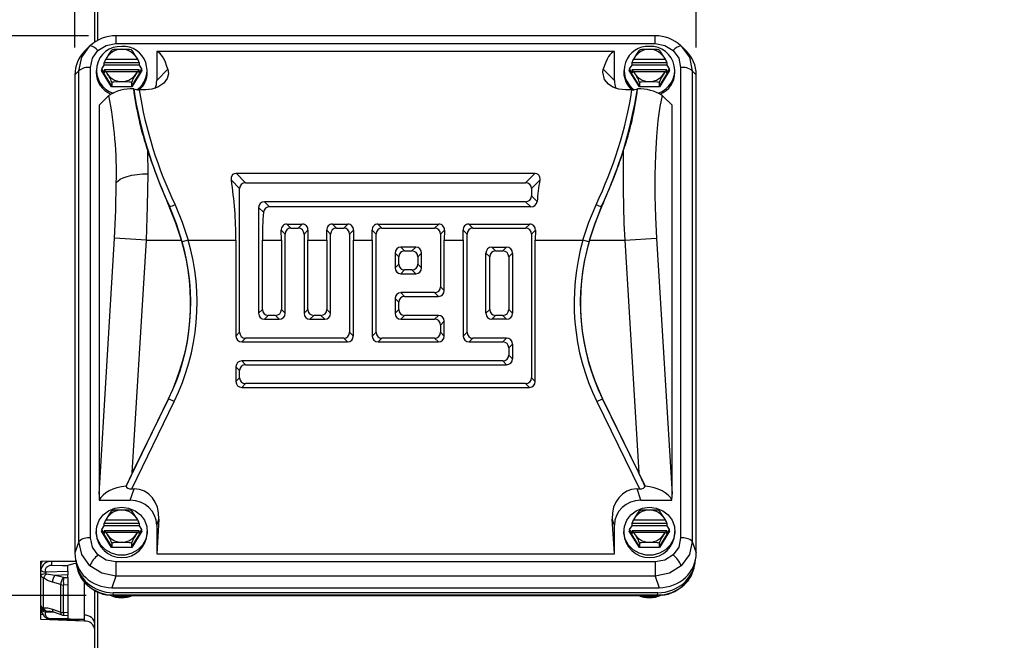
# Model space of a CAD drawing. Header units: inches. Extents: x 0 to 44, y 0 to 34.
# Tile 4 of 21: x 9.1 to 16.3, y 8.9 to 13.4. Entities that reach past the tile are written whole.
import ezdxf

# ---------------------------------------------------------------- set-up
doc = ezdxf.new("R2010")
doc.units = ezdxf.units.IN
doc.header["$LTSCALE"] = 4
doc.header["$MEASUREMENT"] = 0
doc.layers.add('DIMENSIONS', color=140, linetype='Continuous', lineweight=25)
doc.styles.add('SLDTEXTSTYLE0', font='TXT', dxfattribs={"width": 0.7})
doc.dimstyles.new('SLDDIMSTYLE1', dxfattribs={"dimtxt": 0.277778, "dimasz": 0.52, "dimexe": 0, "dimexo": 0.0625, "dimgap": 0.069444, "dimtad": 0, "dimtih": 1, "dimtoh": 1, "dimrnd": 1e-09, "dimzin": 12, "dimdsep": 46, "dimtxsty": 'SLDTEXTSTYLE0', "dimsah": 1, "dimcen": 0.09, "dimadec": 0, "dimazin": 3, "dimtfac": 1, "dimtofl": 0, "dimtmove": 0, "dimatfit": 3, "dimfxl": 0, "dimfrac": 2, "dimtolj": 1, "dimtzin": 12, "dimarcsym": 0})

# ---------------------------------------------------------------- blocks, each defined once
blk = doc.blocks.new('_D_1')
at = {"layer": 'DIMENSIONS'}
for p, q in [((18.4285, 10.3026), (18.4285, 5.9353)), ((15.6778, 6.4353), (16.224, 6.4353)), ((16.6006, 6.4347), (16.5072, 6.4347)), ((16.5072, 6.4347), (16.5072, 5.9929)), ((17.4262, 6.4347), (17.5195, 6.4347)), ((17.5195, 6.4347), (17.5195, 5.9929)), ((18.4285, 6.4353), (17.8027, 6.4353)), ((15.6778, 6.3716), (15.6778, 5.9353)), ((16.5072, 5.9929), (16.6006, 5.9929)), ((17.5195, 5.9929), (17.4262, 5.9929))]:
    blk.add_line(p, q, dxfattribs=at)
for points in [[(15.6778, 6.4353), (16.1978, 6.3553), (16.1978, 6.5153)], [(18.4285, 6.4353), (17.9085, 6.5153), (17.9085, 6.3553)]]:
    blk.add_solid(points, dxfattribs=at)
at = {"layer": 'DIMENSIONS', "char_height": 0.27778, "attachment_point": 1, "style": 'SLDTEXTSTYLE0'}
for s, insert in [('2.75', (16.6006, 6.855)), ('69.9', (16.6006, 6.351))]:
    blk.add_mtext(s, dxfattribs=dict(at, insert=insert))
blk = doc.blocks.new('_D_4')
at = {"layer": 'DIMENSIONS'}
for p, q in [((2.4396, 13.3901), (2.4396, 17.6435)), ((20.6778, 13.4429), (20.6778, 17.6435)), ((2.4396, 17.1435), (10.6538, 17.1435)), ((11.0303, 17.1429), (10.937, 17.1429)), ((10.937, 17.1429), (10.937, 16.7012)), ((12.087, 17.1429), (12.1803, 17.1429)), ((12.1803, 17.1429), (12.1803, 16.7012)), ((20.6778, 17.1435), (12.4635, 17.1435)), ((10.937, 16.7012), (11.0303, 16.7012)), ((12.1803, 16.7012), (12.087, 16.7012)), ((20.6778, 11.7886), (20.6778, 13.2029)), ((2.4396, 12.6509), (2.4396, 13.1501))]:
    blk.add_line(p, q, dxfattribs=at)
for points in [[(2.4396, 17.1435), (2.9596, 17.0635), (2.9596, 17.2235)], [(20.6778, 17.1435), (20.1578, 17.2235), (20.1578, 17.0635)]]:
    blk.add_solid(points, dxfattribs=at)
at = {"layer": 'DIMENSIONS', "char_height": 0.27778, "attachment_point": 1, "style": 'SLDTEXTSTYLE0'}
for s, insert in [('18.24', (11.0303, 17.5632)), ('463.3', (11.0303, 17.0593))]:
    blk.add_mtext(s, dxfattribs=dict(at, insert=insert))
blk = doc.blocks.new('_D_5')
at = {"layer": 'DIMENSIONS'}
for p, q in [((9.5833, 13.2701), (1.3898, 13.2701)), ((1.8898, 13.2701), (1.8898, 11.7295)), ((1.3615, 11.2244), (1.2682, 11.2244)), ((1.2682, 11.2244), (1.2682, 10.7826)), ((2.4182, 11.2244), (2.5115, 11.2244)), ((2.5115, 11.2244), (2.5115, 10.7826)), ((1.2682, 10.7826), (1.3615, 10.7826)), ((2.5115, 10.7826), (2.4182, 10.7826)), ((1.8898, 9.1798), (1.8898, 10.7204)), ((9.5662, 9.1798), (1.3898, 9.1798))]:
    blk.add_line(p, q, dxfattribs=at)
for points in [[(1.8898, 13.2701), (1.8098, 12.7501), (1.9698, 12.7501)], [(1.8898, 9.1798), (1.9698, 9.6998), (1.8098, 9.6998)]]:
    blk.add_solid(points, dxfattribs=at)
at = {"layer": 'DIMENSIONS', "char_height": 0.27778, "attachment_point": 1, "style": 'SLDTEXTSTYLE0'}
for s, insert in [('4.09', (1.477, 11.6446)), ('103.9', (1.3615, 11.1407))]:
    blk.add_mtext(s, dxfattribs=dict(at, insert=insert))
blk = doc.blocks.new('_D_6')
at = {"layer": 'DIMENSIONS'}
for p, q in [((9.4829, 13.1847), (9.4829, 16.3118)), ((14.0262, 13.1847), (14.0262, 16.3118)), ((9.4829, 15.8118), (10.8496, 15.8118)), ((11.2262, 15.8112), (11.1329, 15.8112)), ((11.1329, 15.8112), (11.1329, 15.3695)), ((12.2829, 15.8112), (12.3762, 15.8112)), ((12.3762, 15.8112), (12.3762, 15.3695)), ((14.0262, 15.8118), (12.6594, 15.8118)), ((11.1329, 15.3695), (11.2262, 15.3695)), ((12.3762, 15.3695), (12.2829, 15.3695))]:
    blk.add_line(p, q, dxfattribs=at)
for points in [[(9.4829, 15.8118), (10.0029, 15.7318), (10.0029, 15.8918)], [(14.0262, 15.8118), (13.5062, 15.8918), (13.5062, 15.7318)]]:
    blk.add_solid(points, dxfattribs=at)
at = {"layer": 'DIMENSIONS', "char_height": 0.27778, "attachment_point": 1, "style": 'SLDTEXTSTYLE0'}
for s, insert in [('4.54', (11.3417, 16.2315)), ('115.4', (11.2262, 15.7276))]:
    blk.add_mtext(s, dxfattribs=dict(at, insert=insert))

msp = doc.modelspace()

# ---------------------------------------------------------------- linework, layer by layer
for p, q in [((9.6285, 13.2221), (9.6285, 14.7884)), ((9.6482, 13.6947), (9.6482, 13.235)), ((13.7257, 13.2701), (9.7833, 13.2701)), ((9.7833, 13.2701), (9.7833, 13.2131)), ((13.7257, 13.2131), (13.7257, 13.2701)), ((9.5862, 13.19), (9.5561, 13.1599)), ((9.5951, 13.1971), (9.572, 13.1745)), ((9.5874, 13.1891), (9.592, 13.1955)), ((9.592, 13.1955), (9.5979, 13.1993)), ((9.592, 13.1955), (9.5951, 13.1971)), ((9.7833, 13.2131), (13.7257, 13.2131)), ((13.9111, 13.1993), (13.9171, 13.1955)), ((13.9371, 13.1745), (13.914, 13.1971)), ((13.9171, 13.1955), (13.914, 13.1971)), ((13.9217, 13.1891), (13.9315, 13.1753)), ((13.953, 13.1599), (13.9228, 13.19)), ((13.4278, 13.154), (10.0813, 13.154)), ((10.0813, 13.154), (10.0813, 12.944)), ((13.4278, 12.944), (13.4278, 13.154)), ((9.5972, 9.5999), (9.5972, 13.0382)), ((9.6811, 13.0281), (9.6982, 13.056)), ((9.6982, 13.0746), (9.9526, 13.0746)), ((9.6982, 13.056), (9.6982, 13.0746)), ((9.9526, 13.056), (9.6982, 13.056)), ((9.711, 13.0998), (9.7087, 13.0984)), ((9.711, 13.0998), (9.9398, 13.0998)), ((9.9421, 13.0984), (9.9398, 13.0998)), ((9.9526, 13.0746), (9.9526, 13.056)), ((9.9526, 13.056), (9.9697, 13.0281)), ((13.5393, 13.0281), (13.5565, 13.056)), ((13.5565, 13.0746), (13.8108, 13.0746)), ((13.5565, 13.056), (13.5565, 13.0746)), ((13.8108, 13.056), (13.5565, 13.056)), ((13.5692, 13.0998), (13.567, 13.0984)), ((13.5692, 13.0998), (13.7981, 13.0998)), ((13.8003, 13.0984), (13.7981, 13.0998)), ((13.8108, 13.0746), (13.8108, 13.056)), ((13.8108, 13.056), (13.828, 13.0281)), ((13.9118, 13.0382), (13.9118, 9.5999)), ((9.5119, 13.0137), (9.4829, 12.9847)), ((9.4829, 12.9847), (9.4829, 9.4918)), ((9.5119, 9.5754), (9.5119, 13.0137)), ((9.6384, 13.0158), (9.6384, 13.0023)), ((9.6783, 13.0158), (9.6811, 13.0202)), ((9.6811, 13.0166), (9.6783, 13.0158)), ((9.7519, 12.8961), (9.6783, 13.0158)), ((9.6811, 13.0281), (9.6811, 13.0166)), ((9.6982, 13.0001), (9.6811, 13.0281)), ((9.6811, 13.0166), (9.7532, 12.8991)), ((9.6982, 13.0187), (9.6982, 13.0001)), ((9.9519, 13.0199), (9.6989, 13.0199)), ((9.7087, 13.0083), (9.711, 13.0069)), ((9.9398, 13.0069), (9.711, 13.0069)), ((9.8976, 12.8991), (9.9697, 13.0166)), ((9.9725, 13.0158), (9.8989, 12.8961)), ((9.9398, 13.0069), (9.9421, 13.0083)), ((9.9697, 13.0281), (9.9526, 13.0001)), ((9.9526, 13.0001), (9.9526, 13.0187)), ((9.9697, 13.0281), (9.9697, 13.0166)), ((9.9697, 13.0202), (9.9725, 13.0158)), ((9.9697, 13.0166), (9.9725, 13.0158)), ((10.0124, 13.0023), (10.0124, 13.0158)), ((10.0813, 12.944), (10.163, 13.0257)), ((13.4278, 12.944), (13.3461, 13.0257)), ((13.4967, 13.0158), (13.4967, 13.0023)), ((13.5366, 13.0158), (13.5393, 13.0202)), ((13.5393, 13.0166), (13.5366, 13.0158)), ((13.6101, 12.8961), (13.5366, 13.0158)), ((13.5393, 13.0281), (13.5393, 13.0166)), ((13.5565, 13.0001), (13.5393, 13.0281)), ((13.5393, 13.0166), (13.6115, 12.8991)), ((13.5565, 13.0187), (13.5565, 13.0001)), ((13.8102, 13.0199), (13.5572, 13.0199)), ((13.567, 13.0083), (13.5692, 13.0069)), ((13.7981, 13.0069), (13.5692, 13.0069)), ((13.7558, 12.8991), (13.828, 13.0166)), ((13.8307, 13.0158), (13.7572, 12.8961)), ((13.7981, 13.0069), (13.8003, 13.0083)), ((13.828, 13.0281), (13.8108, 13.0001)), ((13.8108, 13.0001), (13.8108, 13.0187)), ((13.828, 13.0281), (13.828, 13.0166)), ((13.828, 13.0202), (13.8307, 13.0158)), ((13.828, 13.0166), (13.8307, 13.0158)), ((13.8707, 13.0023), (13.8707, 13.0158)), ((13.9971, 13.0137), (13.9971, 9.5754)), ((13.9971, 13.0137), (14.0262, 12.9847)), ((14.0262, 9.4918), (14.0262, 12.9847)), ((9.7532, 12.8991), (9.7519, 12.8961)), ((9.8989, 12.8961), (9.7519, 12.8961)), ((9.7532, 12.9292), (9.7532, 12.8991)), ((9.7532, 12.8991), (9.8976, 12.8991)), ((9.8976, 12.9292), (9.8976, 12.8991)), ((9.8976, 12.8991), (9.8989, 12.8961)), ((13.6115, 12.8991), (13.6101, 12.8961)), ((13.7572, 12.8961), (13.6101, 12.8961)), ((13.6115, 12.9292), (13.6115, 12.8991)), ((13.6115, 12.8991), (13.7558, 12.8991)), ((13.7558, 12.9292), (13.7558, 12.8991)), ((13.7558, 12.8991), (13.7572, 12.8961)), ((9.7319, 12.8338), (9.66, 12.7619)), ((9.9129, 12.8814), (9.9113, 12.8822)), ((10.0014, 12.8758), (9.9527, 12.8758)), ((13.5563, 12.8758), (13.5077, 12.8758)), ((13.5977, 12.8822), (13.5961, 12.8814)), ((13.849, 12.7619), (13.7771, 12.8338)), ((9.66, 12.7619), (9.66, 9.919)), ((13.849, 9.919), (13.849, 12.7619)), ((10.0181, 12.2615), (10.0164, 12.427)), ((10.6613, 12.2656), (10.7306, 12.1963)), ((10.6613, 12.2656), (12.8478, 12.2656)), ((12.8478, 12.2656), (12.7784, 12.1963)), ((10.627, 12.2142), (10.6878, 12.1535)), ((10.7306, 12.1963), (12.7784, 12.1963)), ((12.882, 12.2142), (12.8212, 12.1535)), ((10.6878, 11.103), (10.6878, 12.1535)), ((12.8212, 12.1535), (12.8212, 12.1004)), ((12.8624, 12.0592), (12.8212, 12.1004)), ((10.1726, 12.0235), (10.1745, 12.0244)), ((12.7784, 12.0576), (10.8693, 12.0576)), ((10.8693, 12.0576), (10.9069, 12.02)), ((12.8161, 12.02), (12.7784, 12.0576)), ((13.3345, 12.0244), (13.3365, 12.0235)), ((10.8265, 12.0148), (10.8265, 11.2417)), ((10.8611, 11.9802), (10.8265, 12.0148)), ((12.8161, 12.02), (10.9069, 12.02)), ((11.0332, 11.8937), (11.0631, 11.8638)), ((11.0332, 11.8937), (11.146, 11.8937)), ((11.146, 11.8937), (11.1161, 11.8638)), ((11.3657, 11.8937), (11.3955, 11.8638)), ((11.3657, 11.8937), (11.4785, 11.8937)), ((11.4785, 11.8937), (11.4486, 11.8638)), ((11.6981, 11.8937), (11.728, 11.8638)), ((11.6981, 11.8937), (12.1434, 11.8937)), ((12.1434, 11.8937), (12.1135, 11.8638)), ((12.3631, 11.8937), (12.3929, 11.8638)), ((12.3631, 11.8937), (12.8083, 11.8937)), ((12.8083, 11.8937), (12.7784, 11.8638)), ((10.9918, 11.8494), (11.0203, 11.821)), ((10.9927, 11.7767), (10.9918, 11.8494)), ((11.0203, 11.2417), (11.0203, 11.821)), ((11.0631, 11.8638), (11.1161, 11.8638)), ((11.1874, 11.8494), (11.159, 11.821)), ((11.159, 11.821), (11.159, 11.2417)), ((11.1874, 11.8494), (11.1865, 11.7767)), ((11.3252, 11.7767), (11.3243, 11.8494)), ((11.3243, 11.8494), (11.3527, 11.821)), ((11.3527, 11.2417), (11.3527, 11.821)), ((11.3955, 11.8638), (11.4486, 11.8638)), ((11.5198, 11.8494), (11.4914, 11.821)), ((11.4914, 11.821), (11.4914, 11.103)), ((11.5198, 11.8494), (11.519, 11.7767)), ((11.6567, 11.8494), (11.6852, 11.821)), ((11.6576, 11.7767), (11.6567, 11.8494)), ((11.6852, 11.103), (11.6852, 11.821)), ((11.728, 11.8638), (12.1135, 11.8638)), ((12.1848, 11.8494), (12.1563, 11.821)), ((12.1563, 11.821), (12.1563, 11.4355)), ((12.1848, 11.8494), (12.1839, 11.7767)), ((12.3217, 11.8494), (12.3501, 11.821)), ((12.3226, 11.7767), (12.3217, 11.8494)), ((12.3501, 11.103), (12.3501, 11.821)), ((12.3929, 11.8638), (12.7784, 11.8638)), ((12.8497, 11.8494), (12.8212, 11.821)), ((12.8212, 11.821), (12.8212, 10.7706)), ((12.8497, 11.8494), (12.8488, 11.7767)), ((9.66, 9.919), (9.7729, 11.7907)), ((10.0056, 11.7767), (9.7729, 11.7907)), ((9.9029, 10.0749), (10.0056, 11.7767)), ((10.0056, 11.7767), (10.2626, 11.7767)), ((10.3114, 11.7767), (10.2676, 11.764)), ((10.3114, 11.7767), (10.6603, 11.7767)), ((10.6603, 11.7767), (10.6603, 11.0755)), ((10.854, 11.2693), (10.854, 11.7767)), ((10.854, 11.7767), (10.9927, 11.7767)), ((10.9927, 11.7767), (10.9927, 11.2693)), ((11.1865, 11.2693), (11.1865, 11.7767)), ((11.1865, 11.7767), (11.3252, 11.7767)), ((11.3252, 11.7767), (11.3252, 11.2693)), ((11.519, 11.0755), (11.519, 11.7767)), ((11.519, 11.7767), (11.6576, 11.7767)), ((11.6576, 11.7767), (11.6576, 11.0755)), ((12.1839, 11.4079), (12.1839, 11.7767)), ((12.1839, 11.7767), (12.3226, 11.7767)), ((12.3226, 11.7767), (12.3226, 11.0755)), ((12.8488, 10.743), (12.8488, 11.7767)), ((12.8488, 11.7767), (13.1977, 11.7767)), ((13.2415, 11.764), (13.1977, 11.7767)), ((13.2464, 11.7767), (13.5035, 11.7767)), ((13.5035, 11.7767), (13.7361, 11.7907)), ((13.5035, 11.7767), (13.6061, 10.0749)), ((13.7361, 11.7907), (13.849, 9.919)), ((11.8239, 11.6823), (11.8239, 11.5742)), ((11.8514, 11.6548), (11.8239, 11.6823)), ((11.9748, 11.7251), (11.8667, 11.7251)), ((11.8667, 11.7251), (11.8942, 11.6976)), ((11.8942, 11.6976), (11.9473, 11.6976)), ((11.9473, 11.6976), (11.9748, 11.7251)), ((12.0176, 11.6823), (11.9901, 11.6548)), ((12.0176, 11.5742), (12.0176, 11.6823)), ((12.4888, 11.2417), (12.4888, 11.6823)), ((12.5163, 11.6548), (12.4888, 11.6823)), ((12.5316, 11.7251), (12.6397, 11.7251)), ((12.5316, 11.7251), (12.5591, 11.6976)), ((12.5591, 11.6976), (12.6122, 11.6976)), ((12.6122, 11.6976), (12.6397, 11.7251)), ((12.6826, 11.6823), (12.655, 11.6548)), ((12.6826, 11.6823), (12.6826, 11.2417)), ((11.8239, 11.5742), (11.8514, 11.6017)), ((11.8514, 11.6017), (11.8514, 11.6548)), ((11.9901, 11.6548), (11.9901, 11.6017)), ((11.9901, 11.6017), (12.0176, 11.5742)), ((12.5163, 11.2693), (12.5163, 11.6548)), ((12.655, 11.6548), (12.655, 11.2693)), ((11.8942, 11.5589), (11.8667, 11.5314)), ((11.8667, 11.5314), (11.9748, 11.5314)), ((11.9473, 11.5589), (11.8942, 11.5589)), ((11.9748, 11.5314), (11.9473, 11.5589)), ((12.1135, 11.3927), (11.8667, 11.3927)), ((11.8667, 11.3927), (11.8942, 11.3651)), ((12.1135, 11.3927), (12.1411, 11.3651)), ((12.1563, 11.4355), (12.1839, 11.4079)), ((11.8239, 11.3498), (11.8239, 11.2417)), ((11.8514, 11.3223), (11.8239, 11.3498)), ((11.8514, 11.2693), (11.8514, 11.3223)), ((11.8942, 11.3651), (12.1411, 11.3651)), ((10.8265, 11.2417), (10.854, 11.2693)), ((10.9927, 11.2693), (11.0203, 11.2417)), ((11.159, 11.2417), (11.1865, 11.2693)), ((11.3252, 11.2693), (11.3527, 11.2417)), ((11.8239, 11.2417), (11.8514, 11.2693)), ((12.4888, 11.2417), (12.5163, 11.2693)), ((12.655, 11.2693), (12.6826, 11.2417)), ((10.8969, 11.2264), (10.8693, 11.1989)), ((10.8693, 11.1989), (10.9774, 11.1989)), ((10.9499, 11.2264), (10.8969, 11.2264)), ((10.9774, 11.1989), (10.9499, 11.2264)), ((11.2293, 11.2264), (11.2018, 11.1989)), ((11.2018, 11.1989), (11.3099, 11.1989)), ((11.2824, 11.2264), (11.2293, 11.2264)), ((11.3099, 11.1989), (11.2824, 11.2264)), ((11.8942, 11.2264), (11.8667, 11.1989)), ((11.8667, 11.1989), (12.1135, 11.1989)), ((12.1411, 11.2264), (11.8942, 11.2264)), ((12.1135, 11.1989), (12.1411, 11.2264)), ((12.1563, 11.1561), (12.1839, 11.1836)), ((12.1839, 11.0755), (12.1839, 11.1836)), ((12.5591, 11.2264), (12.5316, 11.1989)), ((12.6397, 11.1989), (12.5316, 11.1989)), ((12.6122, 11.2264), (12.5591, 11.2264)), ((12.6397, 11.1989), (12.6122, 11.2264)), ((10.6603, 11.0755), (10.6878, 11.103)), ((11.4914, 11.103), (11.519, 11.0755)), ((11.6576, 11.0755), (11.6852, 11.103)), ((12.1563, 11.1561), (12.1563, 11.103)), ((12.1563, 11.103), (12.1839, 11.0755)), ((12.3226, 11.0755), (12.3501, 11.103)), ((10.7306, 11.0602), (10.7031, 11.0327)), ((10.7031, 11.0327), (11.4761, 11.0327)), ((11.4486, 11.0602), (10.7306, 11.0602)), ((11.4486, 11.0602), (11.4761, 11.0327)), ((11.728, 11.0602), (11.7005, 11.0327)), ((11.7005, 11.0327), (12.1411, 11.0327)), ((12.1135, 11.0602), (11.728, 11.0602)), ((12.1135, 11.0602), (12.1411, 11.0327)), ((12.3929, 11.0602), (12.3654, 11.0327)), ((12.3654, 11.0327), (12.6122, 11.0327)), ((12.6397, 11.0602), (12.3929, 11.0602)), ((12.6122, 11.0327), (12.6397, 11.0602)), ((12.6826, 11.0174), (12.655, 10.9899)), ((12.6826, 11.0174), (12.6826, 10.9093)), ((12.655, 10.9899), (12.655, 10.9368)), ((10.7306, 10.8664), (10.7031, 10.894)), ((12.6122, 10.894), (10.7031, 10.894)), ((12.6397, 10.8664), (12.6122, 10.894)), ((12.655, 10.9368), (12.6826, 10.9093)), ((10.6878, 10.8236), (10.6603, 10.8512)), ((10.6603, 10.8512), (10.6603, 10.743)), ((10.6878, 10.7706), (10.6878, 10.8236)), ((10.7306, 10.8664), (12.6397, 10.8664)), ((10.6878, 10.7706), (10.6603, 10.743)), ((10.7306, 10.7278), (10.7031, 10.7002)), ((12.7784, 10.7278), (10.7306, 10.7278)), ((12.7784, 10.7278), (12.806, 10.7002)), ((12.8212, 10.7706), (12.8488, 10.743)), ((10.7031, 10.7002), (12.806, 10.7002)), ((9.8574, 9.9788), (10.1684, 10.6166)), ((9.8983, 9.9586), (10.2094, 10.5966)), ((10.1674, 10.6171), (9.9029, 10.0749)), ((10.1684, 10.6166), (10.1674, 10.6171)), ((10.2094, 10.5966), (10.1684, 10.6166)), ((13.2996, 10.5966), (13.3406, 10.6166)), ((13.2996, 10.5966), (13.6108, 9.9586)), ((13.3406, 10.6166), (13.3417, 10.6171)), ((13.3406, 10.6166), (13.6517, 9.9788)), ((13.6061, 10.0749), (13.3417, 10.6171)), ((9.8573, 9.9794), (9.8574, 9.9788)), ((9.8874, 9.8762), (9.9161, 9.9586)), ((9.8983, 9.9586), (9.9161, 9.9586)), ((13.6216, 9.8762), (13.593, 9.9586)), ((13.593, 9.9586), (13.6108, 9.9586)), ((13.6517, 9.9788), (13.6517, 9.9794)), ((9.6606, 9.8762), (9.8874, 9.8762)), ((13.6216, 9.8762), (13.8485, 9.8762)), ((9.711, 9.7332), (9.7087, 9.7318)), ((9.711, 9.7332), (9.9398, 9.7332)), ((9.9421, 9.7318), (9.9398, 9.7332)), ((10.0966, 9.7381), (10.0813, 9.484)), ((10.0813, 9.694), (10.0966, 9.7381)), ((13.4278, 9.484), (13.4124, 9.7381)), ((13.4278, 9.694), (13.4124, 9.7381)), ((13.5692, 9.7332), (13.567, 9.7318)), ((13.5692, 9.7332), (13.7981, 9.7332)), ((13.8003, 9.7318), (13.7981, 9.7332)), ((9.6384, 9.6492), (9.6384, 9.6357)), ((9.6783, 9.6492), (9.6811, 9.6536)), ((9.6811, 9.65), (9.6783, 9.6492)), ((9.7519, 9.5295), (9.6783, 9.6492)), ((9.6811, 9.6614), (9.6982, 9.6894)), ((9.6811, 9.6614), (9.6811, 9.65)), ((9.6982, 9.6335), (9.6811, 9.6614)), ((9.6811, 9.65), (9.7532, 9.5325)), ((9.6982, 9.7079), (9.9526, 9.7079)), ((9.6982, 9.6894), (9.6982, 9.7079)), ((9.9526, 9.6894), (9.6982, 9.6894)), ((9.6982, 9.6521), (9.6982, 9.6335)), ((9.9519, 9.6533), (9.6989, 9.6533)), ((9.8976, 9.5325), (9.9697, 9.65)), ((9.9725, 9.6492), (9.8989, 9.5295)), ((9.9526, 9.7079), (9.9526, 9.6894)), ((9.9526, 9.6894), (9.9697, 9.6614)), ((9.9697, 9.6614), (9.9526, 9.6335)), ((9.9526, 9.6335), (9.9526, 9.6521)), ((9.9697, 9.6614), (9.9697, 9.65)), ((9.9697, 9.6536), (9.9725, 9.6492)), ((9.9697, 9.65), (9.9725, 9.6492)), ((10.0124, 9.6357), (10.0124, 9.6492)), ((10.0813, 9.694), (10.0813, 9.484)), ((13.4278, 9.484), (13.4278, 9.694)), ((13.4967, 9.6492), (13.4967, 9.6357)), ((13.5366, 9.6492), (13.5393, 9.6536)), ((13.5393, 9.65), (13.5366, 9.6492)), ((13.6101, 9.5295), (13.5366, 9.6492)), ((13.5393, 9.6614), (13.5565, 9.6894)), ((13.5393, 9.6614), (13.5393, 9.65)), ((13.5565, 9.6335), (13.5393, 9.6614)), ((13.5393, 9.65), (13.6115, 9.5325)), ((13.5565, 9.7079), (13.8108, 9.7079)), ((13.5565, 9.6894), (13.5565, 9.7079)), ((13.8108, 9.6894), (13.5565, 9.6894)), ((13.5565, 9.6521), (13.5565, 9.6335)), ((13.8102, 9.6533), (13.5572, 9.6533)), ((13.7558, 9.5325), (13.828, 9.65)), ((13.8307, 9.6492), (13.7572, 9.5295)), ((13.8108, 9.7079), (13.8108, 9.6894)), ((13.8108, 9.6894), (13.828, 9.6614)), ((13.828, 9.6614), (13.8108, 9.6335)), ((13.8108, 9.6335), (13.8108, 9.6521)), ((13.828, 9.6614), (13.828, 9.65)), ((13.828, 9.6536), (13.8307, 9.6492)), ((13.828, 9.65), (13.8307, 9.6492)), ((13.8707, 9.6357), (13.8707, 9.6492)), ((9.5119, 9.5754), (9.4829, 9.4918)), ((9.7087, 9.6417), (9.711, 9.6403)), ((9.9398, 9.6403), (9.711, 9.6403)), ((9.9398, 9.6403), (9.9421, 9.6417)), ((13.567, 9.6417), (13.5692, 9.6403)), ((13.7981, 9.6403), (13.5692, 9.6403)), ((13.7981, 9.6403), (13.8003, 9.6417)), ((13.9971, 9.5754), (14.0262, 9.4918)), ((9.7532, 9.5325), (9.7519, 9.5295)), ((9.8989, 9.5295), (9.7519, 9.5295)), ((9.7532, 9.5626), (9.7532, 9.5325)), ((9.7532, 9.5325), (9.8976, 9.5325)), ((9.8976, 9.5626), (9.8976, 9.5325)), ((9.8976, 9.5325), (9.8989, 9.5295)), ((13.6115, 9.5325), (13.6101, 9.5295)), ((13.7572, 9.5295), (13.6101, 9.5295)), ((13.6115, 9.5626), (13.6115, 9.5325)), ((13.6115, 9.5325), (13.7558, 9.5325)), ((13.7558, 9.5626), (13.7558, 9.5325)), ((13.7558, 9.5325), (13.7572, 9.5295)), ((9.2348, 9.4297), (9.4913, 9.4323)), ((9.3122, 9.4289), (9.4973, 9.4317)), ((10.0813, 9.484), (13.4278, 9.484)), ((9.2348, 9.0043), (9.2348, 9.4297)), ((9.3122, 9.4305), (9.3122, 9.4289)), ((9.4317, 9.3573), (9.4317, 9.3993)), ((9.4919, 9.4155), (9.4949, 9.399)), ((9.7833, 9.425), (9.7833, 9.3204)), ((13.7257, 9.425), (9.7833, 9.425)), ((13.7257, 9.425), (13.7257, 9.3204)), ((14.0142, 9.399), (14.0171, 9.4155)), ((9.2528, 9.0897), (9.2528, 9.3098)), ((9.2723, 9.3365), (9.2639, 9.3264)), ((9.3385, 9.327), (9.2723, 9.3365)), ((9.274, 9.3515), (9.4317, 9.3573)), ((9.4317, 9.3304), (9.3385, 9.327)), ((9.3993, 9.3101), (9.3385, 9.327)), ((9.3993, 9.3101), (9.4317, 9.3107)), ((9.4317, 9.3573), (9.4317, 9.3304)), ((9.4317, 9.3107), (9.4317, 9.3304)), ((9.4317, 9.3107), (9.4317, 9.257)), ((9.7833, 9.3204), (9.7543, 9.2368)), ((13.7257, 9.3204), (9.7833, 9.3204)), ((13.7257, 9.3204), (13.7548, 9.2368)), ((9.38, 9.2595), (9.3192, 9.2764)), ((9.38, 9.0578), (9.38, 9.2595)), ((9.4317, 9.257), (9.3993, 9.2564)), ((9.3993, 9.0546), (9.3993, 9.2564)), ((9.4317, 9.257), (9.4317, 9.0523)), ((9.5498, 9.2859), (9.5498, 9.0033)), ((9.7543, 9.2368), (13.7548, 9.2368)), ((9.6285, 8.9705), (9.6285, 9.2131)), ((9.6482, 9.2046), (9.6482, 8.4511)), ((9.7662, 9.1836), (9.7633, 9.1999)), ((13.7457, 9.1999), (9.7633, 9.1999)), ((9.7662, 9.1836), (13.7428, 9.1836)), ((9.7662, 9.1798), (9.7662, 9.1836)), ((9.7662, 9.1798), (13.7428, 9.1798)), ((13.7428, 9.1836), (13.7457, 9.1999)), ((13.7428, 9.1798), (13.7428, 9.1836)), ((9.2348, 9.0838), (9.2355, 9.0796)), ((9.3192, 9.0802), (9.38, 9.0578)), ((9.2348, 9.0423), (9.2496, 9.042)), ((9.5519, 8.9932), (9.2348, 9.0043)), ((9.2723, 9.0682), (9.3032, 9.0656)), ((9.3387, 9.0555), (9.274, 9.059)), ((9.2952, 9.0676), (9.327, 9.0598)), ((9.3124, 9.0059), (9.5136, 9.0029)), ((9.3269, 9.0598), (9.3878, 9.0374)), ((9.3986, 9.035), (9.4317, 9.0326)), ((9.4317, 9.0523), (9.3993, 9.0546)), ((9.4317, 9.0523), (9.4317, 9.0326)), ((9.4317, 9.0326), (9.4317, 9.0084)), ((9.5519, 9.0354), (9.5519, 8.9932)), ((9.6285, 8.9271), (9.6285, 8.9705)), ((9.6285, 7.645), (9.6285, 8.9271))]:
    msp.add_line(p, q)
at = {"flags": 128}
for points in [[(9.5119, 13.0137), (9.5332, 13.1126), (9.5874, 13.1891)], [(9.6514, 13.1622), (9.7117, 13.1998), (9.7833, 13.2131)], [(13.7257, 13.2131), (13.7974, 13.1998), (13.8577, 13.1622)], [(13.9315, 13.1753), (13.9759, 13.1126), (13.9971, 13.0137)], [(9.5972, 13.0382), (9.6113, 13.1055), (9.6514, 13.1622)], [(9.7532, 13.1641), (9.7529, 13.1648), (9.7521, 13.1645), (9.75, 13.1625), (9.7456, 13.1568), (9.7315, 13.1354), (9.7087, 13.0984)], [(9.8976, 13.1641), (9.897, 13.1653), (9.8953, 13.1663), (9.8912, 13.1677), (9.8822, 13.1692), (9.8541, 13.1707), (9.8041, 13.1708), (9.7871, 13.1705), (9.7689, 13.1693), (9.7626, 13.1684), (9.757, 13.1669), (9.7545, 13.1658), (9.7533, 13.1645), (9.7532, 13.1641)], [(9.9421, 13.0984), (9.9224, 13.1304), (9.9073, 13.1539), (9.9036, 13.159), (9.9002, 13.1632), (9.8987, 13.1645), (9.8977, 13.1647), (9.8976, 13.1641)], [(13.6115, 13.1641), (13.6112, 13.1648), (13.6104, 13.1645), (13.6083, 13.1625), (13.6038, 13.1568), (13.5898, 13.1354), (13.567, 13.0984)], [(13.7558, 13.1641), (13.7552, 13.1653), (13.7536, 13.1663), (13.7495, 13.1677), (13.7405, 13.1692), (13.7124, 13.1707), (13.6623, 13.1708), (13.6454, 13.1705), (13.6272, 13.1693), (13.6208, 13.1684), (13.6152, 13.1669), (13.6128, 13.1658), (13.6115, 13.1645), (13.6115, 13.1641)], [(13.8003, 13.0984), (13.7806, 13.1304), (13.7655, 13.1539), (13.7618, 13.159), (13.7584, 13.1632), (13.7569, 13.1645), (13.756, 13.1647), (13.7558, 13.1641)], [(13.8577, 13.1622), (13.8978, 13.1055), (13.9118, 13.0382)], [(10.163, 13.0257), (10.1669, 12.9927), (10.1575, 12.9567), (10.1332, 12.9231), (10.0891, 12.8936), (10.0466, 12.8802), (10.0014, 12.8758)], [(13.5077, 12.8758), (13.4597, 12.8807), (13.4174, 12.8948), (13.3845, 12.9154), (13.3545, 12.9508), (13.3421, 13.0031), (13.3461, 13.0257)], [(9.7532, 12.9292), (9.7538, 12.9303), (9.7555, 12.9314), (9.7596, 12.9328), (9.7686, 12.9343), (9.7967, 12.9358), (9.8467, 12.9359), (9.8636, 12.9356), (9.8819, 12.9344), (9.8882, 12.9334), (9.8938, 12.932), (9.8963, 12.9309), (9.8975, 12.9295), (9.8976, 12.9292)], [(13.6115, 12.9292), (13.6121, 12.9303), (13.6137, 12.9314), (13.6179, 12.9328), (13.6268, 12.9343), (13.6549, 12.9358), (13.705, 12.9359), (13.7219, 12.9356), (13.7401, 12.9344), (13.7465, 12.9334), (13.7521, 12.932), (13.7545, 12.9309), (13.7558, 12.9295), (13.7558, 12.9292)], [(13.7771, 12.8338), (13.7602, 12.7525), (13.7459, 12.6518), (13.7349, 12.5331), (13.7274, 12.3992), (13.7239, 12.2536), (13.7243, 12.1007), (13.7285, 11.945), (13.7361, 11.7907)], [(9.7855, 12.1947), (9.7961, 12.2083), (9.8135, 12.2211), (9.8372, 12.2326), (9.8663, 12.2426), (9.9, 12.2506), (9.9373, 12.2566), (9.9771, 12.2602), (10.0181, 12.2615)], [(10.0056, 11.7767), (10.015, 12.0241), (10.0181, 12.2615)], [(10.627, 12.2142), (10.6274, 12.2369), (10.6321, 12.2493), (10.6392, 12.2579), (10.6492, 12.2636), (10.6594, 12.2656), (10.6613, 12.2656)], [(12.8478, 12.2656), (12.8586, 12.2641), (12.8683, 12.2592), (12.8753, 12.2519), (12.881, 12.2398), (12.8828, 12.2208), (12.882, 12.2142)], [(9.7729, 11.7907), (9.7823, 11.9958), (9.7855, 12.1947)], [(10.2626, 11.7767), (10.2214, 11.9012), (10.1726, 12.0235)], [(10.2676, 11.764), (10.2254, 11.8947), (10.1745, 12.0244)], [(10.2156, 12.0356), (10.2679, 11.9069), (10.3114, 11.7767)], [(13.1977, 11.7767), (13.2411, 11.9069), (13.2935, 12.0356)], [(13.3345, 12.0244), (13.2836, 11.8947), (13.2415, 11.764)], [(13.2464, 11.7767), (13.2876, 11.9012), (13.3365, 12.0235)], [(9.8254, 9.8249), (9.8758, 9.8184), (9.9226, 9.7993), (9.9621, 9.7691), (9.9914, 9.73), (10.0085, 9.6849), (10.012, 9.6372), (10.0016, 9.5903), (9.9782, 9.5478), (9.9434, 9.5129), (9.8999, 9.488), (9.8509, 9.4751), (9.7999, 9.4751), (9.7509, 9.488), (9.7074, 9.5129), (9.6726, 9.5478), (9.6492, 9.5903), (9.6388, 9.6372), (9.6423, 9.6849), (9.6594, 9.73), (9.6887, 9.7691), (9.7282, 9.7993), (9.7749, 9.8184), (9.8254, 9.8249)], [(9.7532, 9.7975), (9.7529, 9.7982), (9.7521, 9.7979), (9.75, 9.7959), (9.7456, 9.7902), (9.7315, 9.7687), (9.7087, 9.7318)], [(9.8976, 9.7975), (9.897, 9.7987), (9.8953, 9.7997), (9.8912, 9.8011), (9.8822, 9.8026), (9.8541, 9.8041), (9.8041, 9.8042), (9.7871, 9.8039), (9.7689, 9.8027), (9.7626, 9.8017), (9.757, 9.8003), (9.7545, 9.7992), (9.7533, 9.7978), (9.7532, 9.7975)], [(9.9421, 9.7318), (9.9224, 9.7638), (9.9073, 9.7872), (9.9036, 9.7924), (9.9002, 9.7965), (9.8987, 9.7979), (9.8977, 9.7981), (9.8976, 9.7975)], [(13.6837, 9.8249), (13.7341, 9.8184), (13.7808, 9.7993), (13.8203, 9.7691), (13.8497, 9.73), (13.8668, 9.6849), (13.8702, 9.6372), (13.8599, 9.5903), (13.8364, 9.5478), (13.8017, 9.5129), (13.7582, 9.488), (13.7091, 9.4751), (13.6582, 9.4751), (13.6092, 9.488), (13.5656, 9.5129), (13.5309, 9.5478), (13.5075, 9.5903), (13.4971, 9.6372), (13.5006, 9.6849), (13.5176, 9.73), (13.547, 9.7691), (13.5865, 9.7993), (13.6332, 9.8184), (13.6837, 9.8249)], [(13.6115, 9.7975), (13.6112, 9.7982), (13.6104, 9.7979), (13.6083, 9.7959), (13.6038, 9.7902), (13.5898, 9.7687), (13.567, 9.7318)], [(13.7558, 9.7975), (13.7552, 9.7987), (13.7536, 9.7997), (13.7495, 9.8011), (13.7405, 9.8026), (13.7124, 9.8041), (13.6623, 9.8042), (13.6454, 9.8039), (13.6272, 9.8027), (13.6208, 9.8017), (13.6152, 9.8003), (13.6128, 9.7992), (13.6115, 9.7978), (13.6115, 9.7975)], [(13.8003, 9.7318), (13.7806, 9.7638), (13.7655, 9.7872), (13.7618, 9.7924), (13.7584, 9.7965), (13.7569, 9.7979), (13.756, 9.7981), (13.7558, 9.7975)], [(9.592, 9.3976), (9.5332, 9.4794), (9.5119, 9.5754)], [(9.6514, 9.4759), (9.6113, 9.5326), (9.5972, 9.5999)], [(13.9118, 9.5999), (13.8978, 9.5326), (13.8577, 9.4759)], [(13.9971, 9.5754), (13.9759, 9.4794), (13.9171, 9.3976)], [(9.7532, 9.5626), (9.7538, 9.5637), (9.7555, 9.5648), (9.7596, 9.5662), (9.7686, 9.5677), (9.7967, 9.5692), (9.8467, 9.5692), (9.8636, 9.569), (9.8819, 9.5678), (9.8882, 9.5668), (9.8938, 9.5654), (9.8963, 9.5643), (9.8975, 9.5629), (9.8976, 9.5626)], [(13.6115, 9.5626), (13.6121, 9.5637), (13.6137, 9.5648), (13.6179, 9.5662), (13.6268, 9.5677), (13.6549, 9.5692), (13.705, 9.5692), (13.7219, 9.569), (13.7401, 9.5678), (13.7465, 9.5668), (13.7521, 9.5654), (13.7545, 9.5643), (13.7558, 9.5629), (13.7558, 9.5626)], [(9.7833, 9.425), (9.7117, 9.4382), (9.6514, 9.4759)], [(13.8577, 9.4759), (13.7974, 9.4382), (13.7257, 9.425)], [(9.2348, 9.3946), (9.2393, 9.4178), (9.2467, 9.4298)], [(9.2733, 9.3497), (9.2658, 9.35), (9.2585, 9.351), (9.2519, 9.3525), (9.2461, 9.3545), (9.2413, 9.3569), (9.2378, 9.3597), (9.2356, 9.3627), (9.2348, 9.3657)], [(9.274, 9.3515), (9.2709, 9.3552), (9.2688, 9.3596), (9.2677, 9.3689), (9.2701, 9.3779), (9.2753, 9.386), (9.2827, 9.3926), (9.2918, 9.3975), (9.3019, 9.4005), (9.3126, 9.4013)], [(9.3126, 9.4013), (9.3913, 9.4), (9.4317, 9.3993)], [(9.4921, 9.4144), (9.4727, 9.4107), (9.4317, 9.3993)], [(9.7833, 9.3204), (9.6796, 9.3418), (9.592, 9.3976)], [(13.9171, 9.3976), (13.8294, 9.3418), (13.7257, 9.3204)], [(13.9342, 9.2543), (13.9854, 9.3189), (14.0136, 9.3962)], [(9.2639, 9.3264), (9.2573, 9.3171), (9.2528, 9.3098)], [(9.3192, 9.2764), (9.2833, 9.2903), (9.2528, 9.3098)], [(9.2723, 9.3365), (9.2727, 9.3428), (9.2733, 9.3497)], [(9.2733, 9.3497), (9.2735, 9.3506), (9.274, 9.3515)], [(9.5187, 9.3326), (9.5237, 9.3189), (9.5748, 9.2543)], [(9.5717, 9.2588), (9.5736, 9.2551), (9.5748, 9.2543)], [(13.9374, 9.2588), (13.9354, 9.2551), (13.9342, 9.2543)], [(9.2368, 9.0692), (9.2363, 9.071), (9.2348, 9.0838)], [(9.2528, 9.0897), (9.2833, 9.0896), (9.3192, 9.0802)], [(9.3192, 9.0802), (9.3193, 9.0741), (9.3202, 9.0688), (9.3218, 9.0645), (9.3242, 9.0615), (9.3269, 9.0598)], [(9.3126, 9.0085), (9.3019, 9.0095), (9.2918, 9.0126), (9.2826, 9.0177), (9.2753, 9.0244), (9.2701, 9.0326), (9.2677, 9.0417), (9.2688, 9.0509), (9.2709, 9.0553), (9.274, 9.059)], [(9.2733, 9.0607), (9.2727, 9.0656), (9.2723, 9.0682)], [(9.274, 9.059), (9.2735, 9.0598), (9.2733, 9.0607)], [(9.3123, 9.0061), (9.3123, 9.006), (9.3124, 9.0059), (9.3125, 9.0063), (9.3125, 9.0072), (9.3126, 9.0085)], [(9.4317, 9.0084), (9.353, 9.0084), (9.3126, 9.0085)], [(9.5498, 9.0033), (9.4727, 9.0043), (9.4317, 9.0084)]]:
    msp.add_lwpolyline(points, dxfattribs=at)
for centre, radius, start, end in [((9.782, 12.9935), 0.2764, 89.71978, 132.54357), ((13.7271, 12.9935), 0.2764, 47.45643, 90.28022), ((9.5759, 13.1034), 0.0956, 37.91044, 78.45367), ((9.8157, 13.0169), 0.1749, 86.8129, 252.66482), ((9.8357, 13.0171), 0.1747, 305.2271, 93.39502), ((13.6733, 13.0171), 0.1747, 86.60642, 234.99636), ((13.694, 13.017), 0.1748, 288.10482, 93.38811), ((13.9331, 13.1034), 0.0956, 101.54633, 142.08956), ((9.8254, 13.0434), 0.1276, 26.24064, 153.75936), ((13.6837, 13.0434), 0.1276, 26.24064, 153.75936), ((9.5825, 12.9287), 0.1105, 82.33766, 129.68814), ((13.9266, 12.9287), 0.1105, 50.31186, 97.66234), ((9.8129, 13.0044), 0.1745, 180.67941, 247.45742), ((9.5184, 12.8492), 0.248, 18.80314, 39.89274), ((9.8254, 13.0633), 0.1276, 206.24064, 333.75936), ((10.2105, 12.8053), 0.3366, 142.90216, 158.40196), ((9.8419, 13.0033), 0.1705, 311.63084, 359.69042), ((13.6672, 13.0033), 0.1705, 180.30958, 228.36916), ((13.3767, 12.8492), 0.248, 18.80314, 39.89274), ((13.6837, 13.0633), 0.1276, 206.24064, 333.75936), ((14.0688, 12.8053), 0.3366, 142.90216, 158.40196), ((13.6954, 13.0049), 0.1753, 292.34164, 359.15753), ((9.8987, 12.5723), 0.3101, 87.67412, 122.53489), ((6.8621, 12.2716), 2.9244, 358.49364, 11.08372), ((12.1895, 13.1686), 2.2961, 187.16568, 198.84208), ((13.0349, 13.3661), 3.1594, 188.82352, 205.12849), ((9.949, 12.9926), 0.1168, 252.03362, 271.85452), ((12.9554, 13.3538), 3.0405, 189.04444, 205.69334), ((10.5536, 13.3538), 3.0405, 334.30667, 350.95555), ((10.4743, 13.366), 3.1593, 334.87114, 351.17685), ((11.3057, 13.1718), 2.3102, 341.19405, 352.79874), ((13.5601, 12.9926), 0.1168, 268.14547, 287.96638), ((13.6062, 12.557), 0.3253, 58.30375, 91.49035), ((22.7912, 12.2571), 9.3002, 178.9533, 182.96116), ((10.1666, 12.1347), 0.1106, 274.10372, 296.26046), ((12.8177, 12.065), 0.0451, 267.92173, 352.57733), ((13.3424, 12.1347), 0.1106, 243.73954, 265.89628), ((10.9045, 11.9764), 0.0436, 86.79993, 175.05975), ((11.0328, 11.8525), 0.0411, 89.46275, 184.34564), ((11.1462, 11.8524), 0.0413, 355.88625, 90.30536), ((11.3653, 11.8525), 0.0411, 89.46275, 184.34564), ((11.4787, 11.8524), 0.0413, 355.88625, 90.30536), ((11.6978, 11.8525), 0.0411, 89.46275, 184.34564), ((12.1436, 11.8524), 0.0413, 355.88625, 90.30536), ((12.3627, 11.8525), 0.0411, 89.46275, 184.34564), ((12.8085, 11.8524), 0.0413, 355.88625, 90.30536), ((8.7283, 11.319), 1.6012, 334, 16.60919), ((8.7283, 11.319), 1.6023, 334, 16.12444), ((8.7285, 11.319), 1.6478, 333.99744, 16.127), ((14.7806, 11.319), 1.6478, 163.873, 206.00256), ((14.7808, 11.319), 1.6023, 163.87556, 206), ((14.7808, 11.319), 1.6012, 163.39081, 206), ((9.8254, 9.6768), 0.1276, 26.24064, 153.75936), ((13.6837, 9.6768), 0.1276, 26.24064, 153.75936), ((9.5825, 9.4904), 0.1105, 82.33766, 129.68814), ((9.8254, 9.644), 0.1872, 182.54705, 357.45295), ((9.5184, 9.4826), 0.248, 18.80314, 39.89274), ((9.8254, 9.6967), 0.1276, 206.24064, 333.75936), ((10.2105, 9.4387), 0.3366, 142.90216, 158.40196), ((13.6837, 9.644), 0.1872, 182.54705, 357.45295), ((13.3767, 9.4826), 0.248, 18.80314, 39.89274), ((13.6837, 9.6967), 0.1276, 206.24064, 333.75936), ((14.0688, 9.4387), 0.3366, 142.90216, 158.40196), ((13.9266, 9.4904), 0.1105, 50.31186, 97.66234), ((9.8125, 9.2919), 0.2445, 131.20796, 154.39739), ((13.6966, 9.2919), 0.2445, 25.60261, 48.79204), ((9.305, 9.3588), 0.0705, 84.10562, 174.3062), ((13.2657, 9.4691), 3.9537, 180.58282, 180.98171), ((9.7149, 9.427), 0.221, 187.24957, 229.58745), ((13.7941, 9.427), 0.221, 310.41255, 352.75043), ((9.2639, 9.2931), 0.0442, 79.146, 131.17447), ((9.2559, 9.3313), 0.0216, 193.0583, 261.7827), ((9.3864, 9.2797), 0.0673, 135.37501, 182.80898), ((9.4472, 9.2628), 0.0673, 135.37501, 182.80898), ((9.8066, 9.2832), 0.4081, 176.22731, 183.77269), ((9.4007, 9.3258), 0.0694, 252.69807, 268.90288), ((9.7638, 9.4667), 0.2831, 227.26089, 270.49551), ((9.7651, 9.4602), 0.2803, 227.2516, 270.2391), ((13.7453, 9.4667), 0.2831, 269.50449, 312.73911), ((13.744, 9.4602), 0.2803, 269.7609, 312.7484), ((9.8252, 9.3666), 0.2031, 245.17801, 293.11793), ((9.8254, 9.4014), 0.2319, 251.1644, 287.15412), ((13.6779, 9.3571), 0.1922, 247.3079, 271.72781), ((13.6837, 9.4015), 0.232, 252.84809, 287.53739), ((13.6895, 9.3548), 0.1899, 268.24611, 294.64135), ((9.2559, 9.1111), 0.0216, 193.0583, 261.7827), ((9.2735, 9.1068), 0.0386, 180.95253, 268.22053), ((9.314, 9.0846), 0.0787, 183.5943, 268.78775), ((9.2683, 9.0978), 0.0375, 209.07034, 277.76151), ((9.2874, 9.1014), 0.0365, 198.8242, 245.56574), ((9.3997, 9.0535), 0.0201, 167.89062, 233.74286), ((9.4007, 9.1241), 0.0694, 252.69807, 268.90288), ((9.4014, 9.0743), 0.0394, 249.75623, 265.90516), ((9.5725, 9.0382), 0.1739, 174.57339, 181.04147), ((9.5574, 8.9643), 0.0714, 4.9804, 94.45319), ((9.5563, 8.9208), 0.0725, 4.99848, 93.50211)]:
    msp.add_arc(centre, radius, start, end)
for centre, major_axis, ratio, start_param, end_param in [((9.7627, 12.9767), (0.2736, -0.0628), 0.933198, 2.612389, 3.352549), ((9.9912, 11.7767), (0.0854, 1.3779), 0.165076, 5.857386, 6.262798), ((13.5178, 11.7767), (-0.0854, 1.3779), 0.165076, 0.020387, 0.4258), ((13.7463, 12.9767), (0.2736, 0.0628), 0.933198, 6.072229, 6.812389), ((9.7096, 13.0931), (0.011, 0.0196), 0.151498, 1.381189, 2.877052), ((9.9412, 13.0931), (-0.011, 0.0196), 0.151498, 3.406133, 4.901996), ((13.5678, 13.0931), (0.011, 0.0196), 0.151498, 1.381189, 2.877052), ((13.7995, 13.0931), (-0.011, 0.0196), 0.151498, 3.406133, 4.901996), ((9.7096, 13.0002), (-0.011, 0.0196), 0.151498, 5.051863, 6.547726), ((9.9412, 13.0002), (0.011, 0.0196), 0.151498, 6.018645, 7.514508), ((13.5678, 13.0002), (-0.011, 0.0196), 0.151498, 5.051863, 6.547726), ((13.7995, 13.0002), (0.011, 0.0196), 0.151498, 6.018645, 7.514508), ((9.8814, 12.9497), (0.1955, -0.0449), 0.933198, 6.16807, 6.494142), ((13.6276, 12.9497), (0.1955, 0.0449), 0.933198, 2.930636, 3.257048), ((10.709, 11.7767), (-0.7382, 1.4065), 0.237358, 0.970163, 1.271851), ((12.8, 11.7767), (0.7382, 1.4065), 0.237358, 5.011334, 5.313023), ((10.0177, 11.7767), (0, 1.378), 0.466308, 4.712389, 5.035512), ((10.7399, 12.1441), (0.04, -0.04), 0.834817, 2.445979, 3.837206), ((12.7691, 12.1441), (-0.04, -0.04), 0.834817, 2.445979, 3.837206), ((13.4913, 11.7767), (0, 1.378), 0.466308, 1.247673, 1.364313), ((12.7691, 12.1097), (-0.04, 0.04), 0.834817, 2.445979, 3.837206), ((10.8786, 12.0055), (0.04, -0.04), 0.834817, 2.445979, 3.837206), ((11.4966, 11.7767), (0, 1.378), 0.466308, 1.422588, 1.570796), ((11.0724, 11.8117), (0.04, -0.04), 0.834817, 2.445979, 3.837206), ((11.1068, 11.8117), (-0.04, -0.04), 0.834817, 2.445979, 3.837206), ((11.4049, 11.8117), (0.04, -0.04), 0.834817, 2.445979, 3.837206), ((11.4393, 11.8117), (-0.04, -0.04), 0.834817, 2.445979, 3.837206), ((11.7373, 11.8117), (0.04, -0.04), 0.834817, 2.445979, 3.837206), ((12.1042, 11.8117), (-0.04, -0.04), 0.834817, 2.445979, 3.837206), ((12.4022, 11.8117), (0.04, -0.04), 0.834817, 2.445979, 3.837206), ((12.7691, 11.8117), (-0.04, -0.04), 0.834817, 2.445979, 3.837206), ((11.876, 11.673), (0.04, -0.04), 0.834817, 2.445979, 3.837206), ((11.9035, 11.6455), (0.04, -0.04), 0.834817, 2.445979, 3.837206), ((11.938, 11.6455), (-0.04, -0.04), 0.834817, 2.445979, 3.837206), ((11.9655, 11.673), (-0.04, -0.04), 0.834817, 2.445979, 3.837206), ((12.5409, 11.673), (0.04, -0.04), 0.834817, 2.445979, 3.837206), ((12.5685, 11.6455), (0.04, -0.04), 0.834817, 2.445979, 3.837206), ((12.6029, 11.6455), (-0.04, -0.04), 0.834817, 2.445979, 3.837206), ((12.6304, 11.673), (-0.04, -0.04), 0.834817, 2.445979, 3.837206), ((11.9035, 11.611), (0.04, 0.04), 0.834817, 2.445979, 3.837206), ((11.938, 11.611), (-0.04, 0.04), 0.834817, 2.445979, 3.837206), ((11.876, 11.5835), (0.04, 0.04), 0.834817, 2.445979, 3.837206), ((11.9655, 11.5835), (-0.04, 0.04), 0.834817, 2.445979, 3.837206), ((11.876, 11.3405), (0.04, -0.04), 0.834817, 2.445979, 3.837206), ((12.1042, 11.4448), (-0.04, 0.04), 0.834817, 2.445979, 3.837206), ((12.1317, 11.4173), (-0.04, 0.04), 0.834817, 2.445979, 3.837206), ((11.9035, 11.313), (0.04, -0.04), 0.834817, 2.445979, 3.837206), ((10.8786, 11.251), (0.04, 0.04), 0.834817, 2.445979, 3.837206), ((10.9062, 11.2786), (0.04, 0.04), 0.834817, 2.445979, 3.837206), ((10.9406, 11.2786), (-0.04, 0.04), 0.834817, 2.445979, 3.837206), ((10.9681, 11.251), (-0.04, 0.04), 0.834817, 2.445979, 3.837206), ((11.2111, 11.251), (0.04, 0.04), 0.834817, 2.445979, 3.837206), ((11.2386, 11.2786), (0.04, 0.04), 0.834817, 2.445979, 3.837206), ((11.2731, 11.2786), (-0.04, 0.04), 0.834817, 2.445979, 3.837206), ((11.3006, 11.251), (-0.04, 0.04), 0.834817, 2.445979, 3.837206), ((11.876, 11.251), (0.04, 0.04), 0.834817, 2.445979, 3.837206), ((11.9035, 11.2786), (0.04, 0.04), 0.834817, 2.445979, 3.837206), ((12.5409, 11.251), (0.04, 0.04), 0.834817, 2.445979, 3.837206), ((12.5685, 11.2786), (0.04, 0.04), 0.834817, 2.445979, 3.837206), ((12.6029, 11.2786), (-0.04, 0.04), 0.834817, 2.445979, 3.837206), ((12.6304, 11.251), (-0.04, 0.04), 0.834817, 2.445979, 3.837206), ((12.1042, 11.1468), (-0.04, -0.04), 0.834817, 2.445979, 3.837206), ((12.1317, 11.1743), (-0.04, -0.04), 0.834817, 2.445979, 3.837206), ((10.7399, 11.1123), (0.04, 0.04), 0.834817, 2.445979, 3.837206), ((11.4393, 11.1123), (-0.04, 0.04), 0.834817, 2.445979, 3.837206), ((11.7373, 11.1123), (0.04, 0.04), 0.834817, 2.445979, 3.837206), ((12.1042, 11.1123), (-0.04, 0.04), 0.834817, 2.445979, 3.837206), ((12.4022, 11.1123), (0.04, 0.04), 0.834817, 2.445979, 3.837206), ((10.7124, 11.0848), (0.04, 0.04), 0.834817, 2.445979, 3.837206), ((11.4668, 11.0848), (-0.04, 0.04), 0.834817, 2.445979, 3.837206), ((11.7098, 11.0848), (0.04, 0.04), 0.834817, 2.445979, 3.837206), ((12.1317, 11.0848), (-0.04, 0.04), 0.834817, 2.445979, 3.837206), ((12.3747, 11.0848), (0.04, 0.04), 0.834817, 2.445979, 3.837206), ((12.6029, 10.9805), (-0.04, -0.04), 0.834817, 2.445979, 3.837206), ((12.6304, 11.0081), (-0.04, -0.04), 0.834817, 2.445979, 3.837206), ((10.7124, 10.8419), (0.04, -0.04), 0.834817, 2.445979, 3.837206), ((12.6029, 10.9461), (-0.04, 0.04), 0.834817, 2.445979, 3.837206), ((12.6304, 10.9186), (-0.04, 0.04), 0.834817, 2.445979, 3.837206), ((10.7399, 10.8143), (0.04, -0.04), 0.834817, 2.445979, 3.837206), ((10.7124, 10.7523), (0.04, 0.04), 0.834817, 2.445979, 3.837206), ((10.7399, 10.7799), (0.04, 0.04), 0.834817, 2.445979, 3.837206), ((12.7691, 10.7799), (-0.04, 0.04), 0.834817, 2.445979, 3.837206), ((12.7967, 10.7523), (-0.04, 0.04), 0.834817, 2.445979, 3.837206), ((9.893, 9.9101), (0.2644, 0.5771), 0.096765, 1.325864, 1.494926), ((13.6161, 9.9101), (-0.2644, 0.5771), 0.096765, 4.788259, 4.957321), ((9.8891, 9.8449), (0.2368, 0.0071), 0.575264, 1.687913, 2.858497), ((9.9116, 9.9859), (0.0541, 0.0087), 0.47818, 3.078685, 4.387682), ((9.8963, 9.7313), (0.0757, 0.2179), 0.853257, 5.030636, 6.571274), ((13.6127, 9.7313), (-0.0757, 0.2179), 0.853257, 5.995096, 7.535734), ((13.5975, 9.9859), (0.0541, -0.0087), 0.47818, 5.037096, 6.346093), ((13.62, 9.8449), (0.2368, -0.0071), 0.575264, 0.283096, 1.45368), ((9.8999, 10.0249), (0.0451, 0.6488), 0.363109, 1.75994, 1.827182), ((9.8814, 9.6884), (0.1955, 0.0449), 0.933198, 6.072229, 7.612867), ((13.6276, 9.6884), (0.1955, -0.0449), 0.933198, 1.811911, 3.352549), ((13.6092, 10.0249), (-0.0451, 0.6488), 0.363109, 4.456004, 4.523246), ((9.7096, 9.7264), (0.011, 0.0196), 0.151498, 1.381189, 2.877052), ((9.9412, 9.7264), (-0.011, 0.0196), 0.151498, 3.406133, 4.901996), ((13.5678, 9.7264), (0.011, 0.0196), 0.151498, 1.381189, 2.877052), ((13.7995, 9.7264), (-0.011, 0.0196), 0.151498, 3.406133, 4.901996), ((9.7096, 9.6336), (-0.011, 0.0196), 0.151498, 5.051863, 6.547726), ((9.9412, 9.6336), (0.011, 0.0196), 0.151498, 6.018645, 7.514508), ((13.5678, 9.6336), (-0.011, 0.0196), 0.151498, 5.051863, 6.547726), ((13.7995, 9.6336), (0.011, 0.0196), 0.151498, 6.018645, 7.514508), ((9.7627, 9.4997), (0.2736, 0.0628), 0.933198, 2.930636, 4.471274), ((9.7641, 9.4592), (0.2759, 0.0061), 0.939636, 3.20424, 4.688988), ((13.745, 9.4592), (0.2759, -0.0061), 0.939636, 4.73579, 6.220538), ((13.7463, 9.4997), (0.2736, -0.0628), 0.933198, 4.953504, 6.494142)]:
    msp.add_ellipse(centre, major_axis=major_axis, ratio=ratio, start_param=start_param, end_param=end_param)

# ---------------------------------------------------------------- dimensions: what is measured, and where the dimension line sits
at = {"layer": 'DIMENSIONS'}
for base, p1, p2, angle, picture, middle in [((2.4396, 17.1435), (20.6778, 11.5886), (2.4396, 12.4509), 0, '_D_4', (11.5587, 17.1435)), ((14.0262, 15.8118), (9.4829, 12.9847), (14.0262, 12.9847), 0, '_D_6', (11.7545, 15.8118)), ((1.8898, 9.1798), (9.7833, 13.2701), (9.7662, 9.1798), 90, '_D_5', (1.8898, 11.2249))]:
    dim = msp.add_linear_dim(base=base, p1=p1, p2=p2, angle=angle, dimstyle='SLDDIMSTYLE1', dxfattribs=at)
    dim.commit()
    dim.dimension.update_dxf_attribs({"geometry": picture, "text_midpoint": middle, "dimtype": 160})
dim = msp.add_linear_dim(base=(15.6778, 6.4353), p1=(18.4285, 10.5026), p2=(15.6778, 6.5716), dimstyle='SLDDIMSTYLE1', dxfattribs=at)
dim.commit()
dim.dimension.update_dxf_attribs({"geometry": '_D_1', "text_midpoint": (17.0134, 6.4353), "dimtype": 160})

doc.saveas('drawing.dxf')
